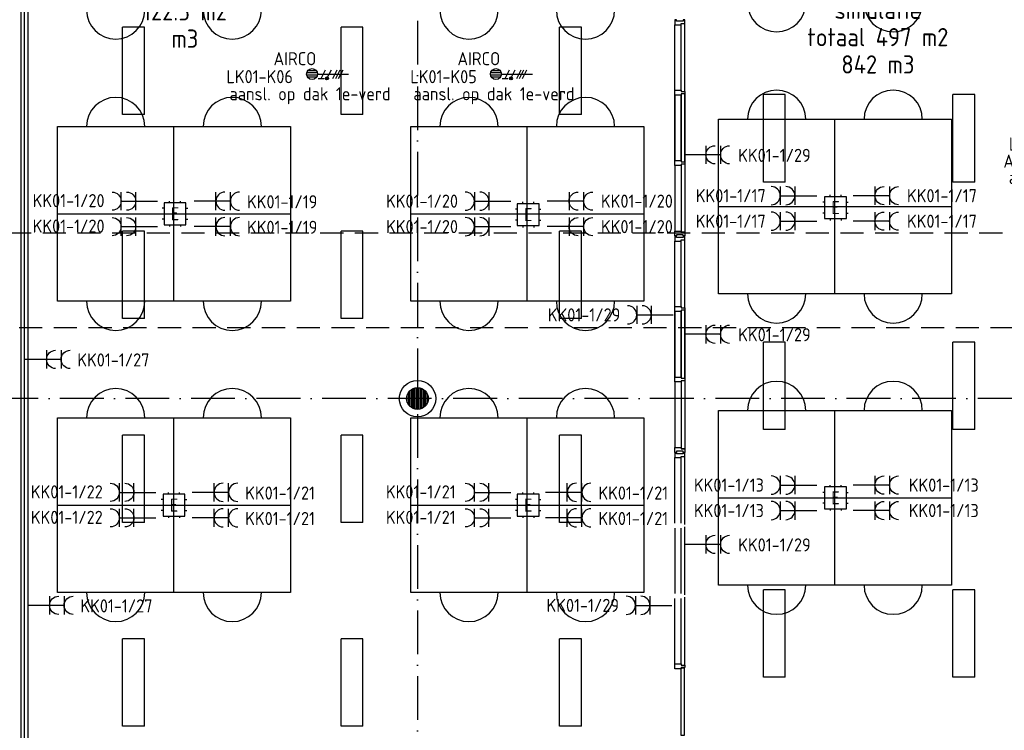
# Model space of a CAD drawing. Header units: millimetres. Extents: x 90707 to 259985, y -1262 to 84291.
# Tile 67 of 75: x 209184 to 222703, y 62252 to 72013. Entities that reach past the tile are written whole.
import ezdxf
from ezdxf.enums import TextEntityAlignment as Align

# ---------------------------------------------------------------- set-up
doc = ezdxf.new("R2010")
doc.units = ezdxf.units.MM
doc.header["$LTSCALE"] = 100
doc.linetypes.add('DASHDOT', pattern=[9, 6, -1.5, 0, -1.5])
doc.linetypes.add('HIDDEN', pattern=[9.525, 6.35, -3.175])
doc.layers.get('0').update_dxf_attribs({"linetype": 'CONTINUOUS'})
for name, color, linetype in [('02-61-70-lijn070', 130, 'CONTINUOUS'), ('AANSLWCD', 3, 'CONTINUOUS'), ('ABNSLWCD_ATTRIB', 2, 'CONTINUOUS'), ('AL$7----_STRAMIEN', 1, 'DASHDOT'), ('AL22----_BINNENWAND', 7, 'CONTINUOUS'), ('AL31----_BUITENKOZ', 7, 'CONTINUOUS'), ('AL32----_BINNENKOZ', 7, 'CONTINUOUS'), ('ALL-----_REFLIJNEN', 8, 'CONTINUOUS'), ('ARMATUUR', 8, 'CONTINUOUS'), ('EB62203-_ATTRIB', 2, 'CONTINUOUS'), ('EB62209-_ATTRIB', 2, 'CONTINUOUS'), ('EB63103-_ATTRIB', 2, 'CONTINUOUS'), ('EB6721--_ATTRIB', 2, 'CONTINUOUS'), ('EL62203-_KRACHT-WCD230', 3, 'CONTINUOUS'), ('EL62209-_KRACHT-ASP400', 3, 'CONTINUOUS'), ('EL63103-_LICHT-WCD230V', 3, 'CONTINUOUS'), ('EL6441--_DATACOM', 3, 'CONTINUOUS'), ('EL6721--_GEB-BEH-AUTO', 3, 'CONTINUOUS'), ('GEBOUWLABEL', 4, 'CONTINUOUS'), ('INHOUD', 7, 'CONTINUOUS'), ('OMSCHRIJVING', 7, 'CONTINUOUS'), ('OPPERVLAK', 7, 'CONTINUOUS'), ('VOLGNUMMER', 7, 'CONTINUOUS'), ('W-INSTALLATIE', 8, 'HIDDEN')]:
    doc.layers.add(name, color=color, linetype=linetype)
doc.styles.add('1_8', font='ISO', dxfattribs={"height": 1.8})
doc.styles.get("Standard").update_dxf_attribs({"font": 'iso.shx'})

# ---------------------------------------------------------------- blocks, each defined once
blk = doc.blocks.new('ES3W2A')
for p, q in [((1.25, 2), (-1.25, 2)), ((0, 2), (0, -3)), ((1.25, 0), (-1.25, 0))]:
    blk.add_line(p, q)
for centre in [(0, 3.25), (0, 1.25)]:
    blk.add_arc(centre, 1.25, 180, 0)
at = {"style": '1_8'}
for tag, flags, p in [('VERMOGEN', 9, (-2.5, 5)), ('GROEP', 8, (0, 5)), ('SCHAK', 8, (2.5, 5)), ('GELIJK', 9, (5, 5)), ('TAL', 8, (2.5, 5)), ('KAST', 9, (7, 5))]:
    blk.add_attdef(tag, text='', height=1.8, rotation=90, dxfattribs=dict(at, flags=flags)).set_placement(p, align=Align.MIDDLE_CENTER)
at = {"style": '1_8', "width": 0.7, "flags": 8}
blk.add_attdef('DOEL', text='', height=1.8, rotation=90, dxfattribs=at).set_placement((-2.5, 5), align=Align.MIDDLE_LEFT)
at = {"style": '1_8', "flags": 9}
blk.add_attdef('M_CODE', text='', height=1.8, dxfattribs=at).set_placement((0, 0), align=Align.MIDDLE_CENTER)
blk = doc.blocks.new('ES1116A2')
at = {"ltscale": 0.5}
for p, q in [((-0.75, 1.5), (-0.75, 1.75)), ((0.75, 1.5), (0.75, 1.75)), ((-1.5, 0.75), (-1.75, 0.75)), ((1.5, 0.75), (1.75, 0.75)), ((-1.5, -0.75), (-1.75, -0.75)), ((1.5, -0.75), (1.75, -0.75)), ((-0.75, -1.5), (-0.75, -1.75)), ((0.75, -1.5), (0.75, -1.75))]:
    blk.add_line(p, q, dxfattribs=at)
blk.add_lwpolyline([(-1.5, -1.5), (1.5, -1.5), (1.5, 1.5), (-1.5, 1.5)], close=True)
at = {"ltscale": 0.5, "style": '1_8'}
for tag, flags, p in [('VERMOGEN', 9, (-2.5, 3.5)), ('GROEP', 8, (0, 3.5)), ('SCHAK', 8, (2.5, 3.5)), ('KAST', 9, (7, 3.5)), ('DOEL', 8, (-2.5, 0))]:
    blk.add_attdef(tag, text='', height=1.8, rotation=90, dxfattribs=dict(at, flags=flags)).set_placement(p, align=Align.MIDDLE_LEFT)
for tag, flags, p in [('GELIJK', 9, (5, 3.5)), ('TAL', 8, (2.5, 3.5))]:
    blk.add_attdef(tag, text='', height=1.8, rotation=90, dxfattribs=dict(at, flags=flags)).set_placement(p, align=Align.MIDDLE_CENTER)
at = {"ltscale": 0.5, "style": '1_8', "flags": 8}
for tag, p in [('NUMMER', (0, 3)), ('CODE', (0, 0))]:
    blk.add_attdef(tag, text='', height=1.8, dxfattribs=at).set_placement(p, align=Align.MIDDLE)
at = {"ltscale": 0.5, "style": '1_8', "flags": 9}
blk.add_attdef('M_CODE', text='', height=1.8, dxfattribs=at).set_placement((0, 0), align=Align.MIDDLE_CENTER)
blk = doc.blocks.new('tafela')
at = {"layer": '02-61-70-lijn070', "color": 9}
for p, q in [((-1600, -1200), (-1600, 1200)), ((-1600, 1200), (1600, 1200)), ((0, -1200), (0, 1200)), ((1600, 1200), (1600, -1200)), ((-1600, 0), (1600, 0)), ((1600, -1200), (-1600, -1200))]:
    blk.add_line(p, q, dxfattribs=at)
for centre, start, end in [((-800, 1200), 0, 180), ((800, 1200), 0, 180), ((-800, -1200), 180, 0), ((800, -1200), 180, 0)]:
    blk.add_arc(centre, 400, start, end, dxfattribs=at)
blk = doc.blocks.new('ES2X2')
for p, q in [((-0.15, 1.27), (-0.15, 2.73)), ((0.15, 1.27), (0.15, 2.73)), ((-0.45, 1.4), (-0.45, 2.6)), ((0.45, 1.4), (0.45, 2.6)), ((0, 1.25), (0, -3))]:
    blk.add_line(p, q)
at = {"color": 1}
for p, q in [((-0.72, -0.21), (-0.72, 0.11)), ((-0.64, -0.25), (-0.64, 0.15)), ((-0.6, 1.15), (-0.6, 0.35)), ((-0.6, 0.75), (0.6, 0.15)), ((-0.56, -0.25), (-0.56, 0.15)), ((-0.48, -0.21), (-0.48, 0.11)), ((-0.6, -0.05), (0.6, -0.65)), ((-0.6, -0.85), (0.6, -1.45)), ((-0.6, -1.25), (0.6, -1.85)), ((-0.6, -1.65), (0.6, -2.25))]:
    blk.add_line(p, q, dxfattribs=at)
blk.add_circle((0, 2), 0.75)
blk.add_circle((-0.6, -0.05), 0.2, dxfattribs=at)
at = {"style": '1_8'}
for tag, flags, p in [('VERMOGEN', 9, (-2.5, 4.5)), ('GROEP', 8, (0, 4.5)), ('SCHAK', 8, (2.5, 4.5)), ('KAST', 9, (7, 4.5)), ('DOEL', 8, (-2.5, 1))]:
    blk.add_attdef(tag, text='', height=1.8, rotation=90, dxfattribs=dict(at, flags=flags)).set_placement(p, align=Align.MIDDLE_LEFT)
at = {"style": '1_8', "flags": 8}
blk.add_attdef('TAL', text='', height=1.8, rotation=90, dxfattribs=at).set_placement((2.5, 4.5), align=Align.MIDDLE_CENTER)
at = {"style": '1_8', "flags": 9}
blk.add_attdef('M_CODE', text='', height=1.8, dxfattribs=at).set_placement((0, 0), align=Align.MIDDLE_CENTER)
blk = doc.blocks.new('GEBOUWLABEL')
at = {"layer": 'VOLGNUMMER'}
blk.add_lwpolyline([(-4, -1), (4, -1), (4, 1), (-4, 1)], close=True, dxfattribs=at)
at = {"color": 0, "linetype": 'ByBlock', "flags": 1}
for tag, p in [('OPPERVLAKTESOORT', (0.5, 8)), ('TERREIN', (0.5, 6.5)), ('GEBOUW', (0.5, 5)), ('GEBRUIKSFUNCTIE', (0.5, 3.5)), ('BOUWLAAG', (0.5, 2)), ('HOOGTE', (0, -6.5)), ('RUIMTEFUNCTIE', (0, -8))]:
    blk.add_attdef(tag, text='', height=1, dxfattribs=at).set_placement(p, align=Align.MIDDLE_CENTER)
at = {"layer": 'INHOUD', "color": 0, "linetype": 'ByBlock'}
blk.add_attdef('INHOUD', text='', height=1, dxfattribs=at).set_placement((0, -5), align=Align.MIDDLE_CENTER)
at = {"layer": 'OMSCHRIJVING', "color": 0, "linetype": 'ByBlock'}
blk.add_attdef('OMSCHRIJVING', text='', height=1, dxfattribs=at).set_placement((0, -2), align=Align.MIDDLE_CENTER)
at = {"layer": 'OPPERVLAK', "color": 0, "linetype": 'ByBlock'}
blk.add_attdef('OPPERVLAK', text='', height=1, dxfattribs=at).set_placement((0, -3.5), align=Align.MIDDLE_CENTER)
at = {"layer": 'VOLGNUMMER', "color": 0, "linetype": 'ByBlock'}
blk.add_attdef('VOLGNUMMER', text='', height=1, dxfattribs=at).set_placement((0, 0), align=Align.MIDDLE_CENTER)
blk = doc.blocks.new('A$Cca306792')
at = {"layer": 'AL$7----_STRAMIEN', "color": 1}
for points in [[(123528, 78659), (123528, 50404)], [(146222, 68070), (106171, 68070)]]:
    blk.add_lwpolyline(points, dxfattribs=at)
at = {"layer": 'AL22----_BINNENWAND', "color": 8, "linetype": 'Continuous'}
for p, q in [((118081, 76230), (118081, 57575)), ((118176, 76230), (118176, 57670))]:
    blk.add_line(p, q, dxfattribs=at)
at = {"layer": 'AL31----_BUITENKOZ', "color": 8, "linetype": 'Continuous'}
blk.add_lwpolyline([(127189, 63443), (127148, 63443), (127148, 64373), (127189, 64373)], close=True, dxfattribs=at)
at = {"layer": 'AL32----_BINNENKOZ', "color": 8}
for p, q in [((127199, 70354), (127148, 70354)), ((123408, 67980), (123408, 68160)), ((123428, 67958), (123428, 68181)), ((123448, 67943), (123448, 68196)), ((123468, 67932), (123468, 68207)), ((123488, 67925), (123488, 68214)), ((123508, 67921), (123508, 68218)), ((123528, 67920), (123528, 68220)), ((123548, 67921), (123548, 68218)), ((123568, 67925), (123568, 68214)), ((123588, 67932), (123588, 68207)), ((123608, 67943), (123608, 68196)), ((123628, 67958), (123628, 68181)), ((123648, 67980), (123648, 68160)), ((123388, 68016), (123388, 68123)), ((123668, 68016), (123668, 68123)), ((127199, 67381), (127148, 67381))]:
    blk.add_line(p, q, dxfattribs=at)
for points in [[(127199, 73272), (127174, 73272), (127174, 73256), (127082, 73256), (127082, 73272), (127060, 73272), (127060, 73205), (127148, 73205), (127148, 73222), (127199, 73222), (127199, 73272)], [(127060, 72306), (127060, 73205)], [(127060, 72306), (127060, 73205)], [(127148, 72306), (127148, 73205)], [(127199, 72289), (127199, 73222)], [(127199, 72256), (127148, 72256), (127148, 72239), (127060, 72239), (127060, 72306), (127148, 72306), (127148, 72289), (127199, 72289), (127199, 72256)], [(127060, 72239), (127060, 71339)], [(127060, 71339), (127060, 72239)], [(127060, 72239), (127060, 71339)], [(127060, 71339), (127060, 72239)], [(127148, 72239), (127148, 71339)], [(127148, 71339), (127148, 72239)], [(127199, 72256), (127199, 71322)], [(127199, 71322), (127199, 72256)], [(127199, 71289), (127148, 71289), (127148, 71272), (127060, 71272), (127060, 71339), (127148, 71339), (127148, 71322), (127199, 71322), (127199, 71289)], [(127060, 71272), (127060, 70371)], [(127148, 71272), (127148, 70371)], [(127199, 71289), (127199, 70354)], [(127199, 70304), (127174, 70304), (127174, 70320), (127082, 70320), (127082, 70304), (127060, 70304), (127060, 70371), (127148, 70371), (127148, 70354), (127199, 70354), (127199, 70304)], [(127199, 70299), (127174, 70299), (127174, 70283), (127082, 70283), (127082, 70299), (127060, 70299), (127060, 70232), (127148, 70232), (127148, 70249), (127199, 70249), (127199, 70299)], [(127060, 69333), (127060, 70232)], [(127060, 69333), (127060, 70232)], [(127148, 69333), (127148, 70232)], [(127199, 69316), (127199, 70249)], [(127199, 69283), (127148, 69283), (127148, 69266), (127060, 69266), (127060, 69333), (127148, 69333), (127148, 69316), (127199, 69316), (127199, 69283)], [(127060, 69266), (127060, 68366)], [(127060, 68366), (127060, 69266)], [(127060, 69266), (127060, 68366)], [(127060, 68366), (127060, 69266)], [(127148, 69266), (127148, 68366)], [(127148, 68366), (127148, 69266)], [(127199, 69283), (127199, 68349)], [(127199, 68349), (127199, 69283)], [(127199, 68316), (127148, 68316), (127148, 68299), (127060, 68299), (127060, 68366), (127148, 68366), (127148, 68349), (127199, 68349), (127199, 68316)], [(127060, 68299), (127060, 67398)], [(127148, 68299), (127148, 67398)], [(127199, 68316), (127199, 67381)], [(127199, 67331), (127174, 67331), (127174, 67347), (127082, 67347), (127082, 67331), (127060, 67331), (127060, 67398), (127148, 67398), (127148, 67381), (127199, 67381), (127199, 67331)], [(127199, 67326), (127174, 67326), (127174, 67310), (127082, 67310), (127082, 67326), (127060, 67326), (127060, 67259), (127148, 67259), (127148, 67276), (127199, 67276), (127199, 67326)], [(127060, 66359), (127060, 67259)], [(127148, 66359), (127148, 67259)], [(127199, 66342), (127199, 67276)], [(127060, 66292), (127060, 65392)], [(127148, 65392), (127148, 66292)], [(127199, 65375), (127199, 66309)], [(127060, 64425), (127060, 65325)], [(127148, 64425), (127148, 65325)], [(127199, 64408), (127199, 65342)], [(127199, 64375), (127148, 64375), (127148, 64358), (127060, 64358), (127060, 64425), (127148, 64425), (127148, 64408), (127199, 64408), (127199, 64375)]]:
    blk.add_lwpolyline(points, dxfattribs=at)
for radius in [250, 150]:
    blk.add_circle((123528, 68070), radius, dxfattribs=at)
at = {"layer": 'ALL-----_REFLIJNEN', "color": 8, "linetype": 'Continuous'}
blk.add_line((118128, 76230), (118128, 57622), dxfattribs=at)
at = {"layer": 'ARMATUUR', "color": 8}
for points in [[(119478, 71970), (119478, 73170)], [(119778, 73170), (119478, 73170)], [(119778, 71970), (119778, 73170)], [(122778, 73170), (122478, 73170)], [(122478, 71970), (122478, 73170)], [(122778, 71970), (122778, 73170)], [(125778, 73170), (125478, 73170)], [(125478, 71970), (125478, 73170)], [(125778, 71970), (125778, 73170)], [(128278, 71045), (128278, 72245)], [(128578, 72245), (128278, 72245)], [(128578, 71045), (128578, 72245)], [(131178, 72245), (130878, 72245)], [(130878, 71045), (130878, 72245)], [(131178, 71045), (131178, 72245)], [(119778, 71970), (119478, 71970)], [(122778, 71970), (122478, 71970)], [(125778, 71970), (125478, 71970)], [(128578, 71045), (128278, 71045)], [(131178, 71045), (130878, 71045)], [(119478, 69170), (119478, 70370)], [(119778, 70370), (119478, 70370)], [(119778, 69170), (119778, 70370)], [(122778, 70370), (122478, 70370)], [(122478, 69170), (122478, 70370)], [(122778, 69170), (122778, 70370)], [(125778, 70370), (125478, 70370)], [(125478, 69170), (125478, 70370)], [(125778, 69170), (125778, 70370)], [(119778, 69170), (119478, 69170)], [(122778, 69170), (122478, 69170)], [(125778, 69170), (125478, 69170)], [(128578, 68845), (128278, 68845)], [(128278, 67645), (128278, 68845)], [(128578, 67645), (128578, 68845)], [(130878, 67645), (130878, 68845)], [(131178, 68845), (130878, 68845)], [(131178, 67645), (131178, 68845)], [(128578, 67645), (128278, 67645)], [(131178, 67645), (130878, 67645)], [(119478, 66370), (119478, 67570)], [(119778, 67570), (119478, 67570)], [(119778, 66370), (119778, 67570)], [(122778, 67570), (122478, 67570)], [(122478, 66370), (122478, 67570)], [(122778, 66370), (122778, 67570)], [(125778, 67570), (125478, 67570)], [(125478, 66370), (125478, 67570)], [(125778, 66370), (125778, 67570)], [(119778, 66370), (119478, 66370)], [(122778, 66370), (122478, 66370)], [(125778, 66370), (125478, 66370)], [(128578, 65445), (128278, 65445)], [(128278, 64245), (128278, 65445)], [(128578, 64245), (128578, 65445)], [(130878, 64245), (130878, 65445)], [(131178, 65445), (130878, 65445)], [(131178, 64245), (131178, 65445)], [(119478, 63570), (119478, 64770)], [(119778, 64770), (119478, 64770)], [(119778, 63570), (119778, 64770)], [(122778, 64770), (122478, 64770)], [(122478, 63570), (122478, 64770)], [(122778, 63570), (122778, 64770)], [(125778, 64770), (125478, 64770)], [(125478, 63570), (125478, 64770)], [(125778, 63570), (125778, 64770)], [(128578, 64245), (128278, 64245)], [(131178, 64245), (130878, 64245)], [(119778, 63570), (119478, 63570)], [(122778, 63570), (122478, 63570)], [(125778, 63570), (125478, 63570)]]:
    blk.add_lwpolyline(points, dxfattribs=at)
at = {"layer": 'GEBOUWLABEL', "color": 8, "xscale": 250, "yscale": 250, "zscale": 250}
for p, values in [((120334, 74264), {'VOLGNUMMER': '0.06', 'OMSCHRIJVING': 'simulatiespel', 'OPPERVLAK': '122.5 m2', 'INHOUD': 'm3'}), ((129849, 73910), {'VOLGNUMMER': '0.02', 'OMSCHRIJVING': 'simulatie', 'OPPERVLAK': 'totaal 497 m2', 'INHOUD': '842 m3'})]:
    blk.add_blockref('GEBOUWLABEL', p, dxfattribs=at).add_auto_attribs(values)
at = {"layer": 'VOLGNUMMER', "color": 252, "linetype": 'ByBlock'}
for tag, p in [('0.28', (16187, 74214)), ('0.16', (78893, 73105)), ('0.17', (62961, 72994)), ('0.29', (35887, 72529)), ('0.18', (53124, 64542)), ('0.701', (85482, 63517)), ('0.32', (36092, 63166)), ('0.30', (29366, 63128)), ('0.12', (90689, 63024)), ('0.29A', (33165, 62745)), ('0.30', (38191, 61494)), ('0.19', (61479, 61433)), ('0.27', (17657, 61363)), ('0.14', (89762, 60088)), ('0.33', (45869, 59450)), ('0.15', (73454, 57402)), ('0.801', (112714, 57073)), ('0.25', (28058, 57013)), ('0.18A', (61029, 56759)), ('0.26A', (36299, 54851)), ('0.20', (60895, 53506)), ('0.800', (90980, 50804)), ('0.25A', (73288, 48435)), ('0.21', (58702, 48178)), ('0.300', (94483, 48257)), ('0.24', (35041, 47783)), ('0.102', (87631, 47613)), ('0.26', (18559, 46119)), ('0.203', (95795, 46197)), ('0.802', (68387, 42721)), ('0.204', (95497, 42149)), ('0.07B', (66790, 38909)), ('0.702', (95327, 36513))]:
    blk.add_attdef(tag, text='', height=250, dxfattribs=at).set_placement(p, align=Align.MIDDLE_CENTER)
at = {"layer": 'VOLGNUMMER', "color": 8, "linetype": 'ByBlock'}
blk.add_attdef('0.600', text='', height=250, dxfattribs=at).set_placement((96800, 48300), align=Align.MIDDLE_CENTER)

msp = doc.modelspace()

# ---------------------------------------------------------------- linework, layer by layer
at = {"layer": 'W-INSTALLATIE', "ltscale": 0.5}
for p, q in [((228868, 69080), (200118, 69080)), ((228068, 67780), (200918, 67780))]:
    msp.add_line(p, q, dxfattribs=at)

# ---------------------------------------------------------------- block references
at = {"layer": '02-61-70-lijn070'}
for p in [(220377, 73445), (211302, 73345), (216152, 73345), (220377, 69445), (211302, 69345), (216152, 69345), (211302, 65345), (216152, 65345), (220377, 65445)]:
    msp.add_blockref('tafela', p, dxfattribs=at)
at = {"layer": 'AANSLWCD'}
ref = msp.add_blockref('ES3W2A', (218606, 70157), dxfattribs=dict(at, xscale=-100, yscale=100, zscale=100, rotation=270))
ref.add_attrib('GROEP', 'KK01-1/29', dxfattribs={"layer": 'ABNSLWCD_ATTRIB', "color": 1, "height": 180, "style": '1_8', "flags": 8}).set_placement((220045, 70149), align=Align.MIDDLE_RIGHT)
ref = msp.add_blockref('ES3W2A', (217856, 67958), dxfattribs=dict(at, xscale=100, yscale=100, zscale=100, rotation=90))
ref.add_attrib('GROEP', 'KK01-1/29', dxfattribs={"layer": 'ABNSLWCD_ATTRIB', "color": 1, "height": 180, "style": '1_8', "flags": 8}).set_placement((217431, 67958), align=Align.MIDDLE_RIGHT)
ref = msp.add_blockref('ES3W2A', (218606, 67692), dxfattribs=dict(at, xscale=-100, yscale=100, zscale=100, rotation=270))
ref.add_attrib('GROEP', 'KK01-1/29', dxfattribs={"layer": 'ABNSLWCD_ATTRIB', "color": 1, "height": 180, "style": '1_8', "flags": 8}).set_placement((220045, 67685), align=Align.MIDDLE_RIGHT)
ref = msp.add_blockref('ES3W2A', (209552, 67346), dxfattribs=dict(at, xscale=-100, yscale=100, zscale=100, rotation=270))
ref.add_attrib('GROEP', 'KK01-1/27', dxfattribs={"layer": 'ABNSLWCD_ATTRIB', "color": 1, "height": 180, "style": '1_8', "flags": 8}).set_placement((210965, 67339), align=Align.MIDDLE_RIGHT)
ref = msp.add_blockref('ES3W2A', (218606, 64805), dxfattribs=dict(at, xscale=-100, yscale=100, zscale=100, rotation=270))
ref.add_attrib('GROEP', 'KK01-1/29', dxfattribs={"layer": 'ABNSLWCD_ATTRIB', "color": 1, "height": 180, "style": '1_8', "flags": 8}).set_placement((220045, 64798), align=Align.MIDDLE_RIGHT)
ref = msp.add_blockref('ES3W2A', (209594, 63968), dxfattribs=dict(at, xscale=-100, yscale=100, zscale=100, rotation=270))
ref.add_attrib('GROEP', 'KK01-1/27', dxfattribs={"layer": 'ABNSLWCD_ATTRIB', "color": 1, "height": 180, "style": '1_8', "flags": 8}).set_placement((211007, 63961), align=Align.MIDDLE_RIGHT)
ref = msp.add_blockref('ES3W2A', (217838, 63968), dxfattribs=dict(at, xscale=100, yscale=100, zscale=100, rotation=90))
ref.add_attrib('GROEP', 'KK01-1/29', dxfattribs={"layer": 'ABNSLWCD_ATTRIB', "color": 1, "height": 180, "style": '1_8', "flags": 8}).set_placement((217413, 63968), align=Align.MIDDLE_RIGHT)
at = {"layer": 'EL62203-_KRACHT-WCD230'}
ref = msp.add_blockref('ES3W2A', (210777, 69520), dxfattribs=dict(at, xscale=-100, yscale=100, zscale=100, rotation=90))
ref.add_attrib('GROEP', 'KK01-1/20', dxfattribs={"layer": 'EB62203-_ATTRIB', "color": 1, "height": 180, "style": '1_8', "flags": 8}).set_placement((209362, 69527), align=Align.MIDDLE_LEFT)
ref = msp.add_blockref('ES3W2A', (211877, 69520), dxfattribs=dict(at, xscale=100, yscale=100, zscale=100, rotation=270))
ref.add_attrib('GROEP', 'KK01-1/19', dxfattribs={"layer": 'EB62203-_ATTRIB', "color": 1, "height": 180, "style": '1_8', "flags": 8}).set_placement((212305, 69511), align=Align.MIDDLE_LEFT)
ref = msp.add_blockref('ES3W2A', (210777, 69170), dxfattribs=dict(at, xscale=-100, yscale=100, zscale=100, rotation=90))
ref.add_attrib('GROEP', 'KK01-1/20', dxfattribs={"layer": 'EB62203-_ATTRIB', "color": 1, "height": 180, "style": '1_8', "flags": 8}).set_placement((209362, 69177), align=Align.MIDDLE_LEFT)
ref = msp.add_blockref('ES3W2A', (211877, 69170), dxfattribs=dict(at, xscale=100, yscale=100, zscale=100, rotation=270))
ref.add_attrib('GROEP', 'KK01-1/19', dxfattribs={"layer": 'EB62203-_ATTRIB', "color": 1, "height": 180, "style": '1_8', "flags": 8}).set_placement((212305, 69161), align=Align.MIDDLE_LEFT)
ref = msp.add_blockref('ES3W2A', (210752, 65520), dxfattribs=dict(at, xscale=-100, yscale=100, zscale=100, rotation=90))
ref.add_attrib('GROEP', 'KK01-1/22', dxfattribs={"layer": 'EB62203-_ATTRIB', "color": 1, "height": 180, "style": '1_8', "flags": 8}).set_placement((209337, 65527), align=Align.MIDDLE_LEFT)
ref = msp.add_blockref('ES3W2A', (211852, 65520), dxfattribs=dict(at, xscale=100, yscale=100, zscale=100, rotation=270))
ref.add_attrib('GROEP', 'KK01-1/21', dxfattribs={"layer": 'EB62203-_ATTRIB', "color": 1, "height": 180, "style": '1_8', "flags": 8}).set_placement((212280, 65511), align=Align.MIDDLE_LEFT)
ref = msp.add_blockref('ES3W2A', (215627, 65520), dxfattribs=dict(at, xscale=-100, yscale=100, zscale=100, rotation=90))
ref.add_attrib('GROEP', 'KK01-1/21', dxfattribs={"layer": 'EB62203-_ATTRIB', "color": 1, "height": 180, "style": '1_8', "flags": 8}).set_placement((214212, 65527), align=Align.MIDDLE_LEFT)
ref = msp.add_blockref('ES3W2A', (216702, 65520), dxfattribs=dict(at, xscale=100, yscale=100, zscale=100, rotation=270))
ref.add_attrib('GROEP', 'KK01-1/21', dxfattribs={"layer": 'EB62203-_ATTRIB', "color": 1, "height": 180, "style": '1_8', "flags": 8}).set_placement((217130, 65511), align=Align.MIDDLE_LEFT)
ref = msp.add_blockref('ES3W2A', (210752, 65170), dxfattribs=dict(at, xscale=-100, yscale=100, zscale=100, rotation=90))
ref.add_attrib('GROEP', 'KK01-1/22', dxfattribs={"layer": 'EB62203-_ATTRIB', "color": 1, "height": 180, "style": '1_8', "flags": 8}).set_placement((209337, 65177), align=Align.MIDDLE_LEFT)
ref = msp.add_blockref('ES3W2A', (211852, 65170), dxfattribs=dict(at, xscale=100, yscale=100, zscale=100, rotation=270))
ref.add_attrib('GROEP', 'KK01-1/21', dxfattribs={"layer": 'EB62203-_ATTRIB', "color": 1, "height": 180, "style": '1_8', "flags": 8}).set_placement((212280, 65161), align=Align.MIDDLE_LEFT)
ref = msp.add_blockref('ES3W2A', (215627, 65170), dxfattribs=dict(at, xscale=-100, yscale=100, zscale=100, rotation=90))
ref.add_attrib('GROEP', 'KK01-1/21', dxfattribs={"layer": 'EB62203-_ATTRIB', "color": 1, "height": 180, "style": '1_8', "flags": 8}).set_placement((214212, 65177), align=Align.MIDDLE_LEFT)
ref = msp.add_blockref('ES3W2A', (216702, 65170), dxfattribs=dict(at, xscale=100, yscale=100, zscale=100, rotation=270))
ref.add_attrib('GROEP', 'KK01-1/21', dxfattribs={"layer": 'EB62203-_ATTRIB', "color": 1, "height": 180, "style": '1_8', "flags": 8}).set_placement((217130, 65161), align=Align.MIDDLE_LEFT)
at = {"layer": 'EL62209-_KRACHT-ASP400'}
ref = msp.add_blockref('ES2X2', (213398, 71266, 1050), dxfattribs=dict(at, xscale=100, yscale=100, zscale=100, rotation=90))
ref.add_attrib('DOEL', 'AIRCO', dxfattribs={"layer": 'EB62209-_ATTRIB', "color": 1, "height": 180, "style": '1_8', "flags": 8}).set_placement((213256, 71477, 1050), align=Align.MIDDLE_RIGHT)
ref.add_attrib('GROEP', 'LK01-K06', dxfattribs={"layer": 'EB62209-_ATTRIB', "color": 1, "height": 180, "style": '1_8', "flags": 8}).set_placement((212935, 71230, 1050), align=Align.MIDDLE_RIGHT)
ref.add_attrib('SCHAK', 'aansl. op dak 1e-verd', dxfattribs={"layer": 'EB62209-_ATTRIB', "color": 1, "height": 180, "style": '1_8', "flags": 8}).set_placement((214277, 70995, 1050), align=Align.MIDDLE_RIGHT)
ref = msp.add_blockref('ES2X2', (215923, 71266, 1050), dxfattribs=dict(at, xscale=100, yscale=100, zscale=100, rotation=90))
ref.add_attrib('DOEL', 'AIRCO', dxfattribs={"layer": 'EB62209-_ATTRIB', "color": 1, "height": 180, "style": '1_8', "flags": 8}).set_placement((215781, 71477, 1050), align=Align.MIDDLE_RIGHT)
ref.add_attrib('GROEP', 'LK01-K05', dxfattribs={"layer": 'EB62209-_ATTRIB', "color": 1, "height": 180, "style": '1_8', "flags": 8}).set_placement((215460, 71230, 1050), align=Align.MIDDLE_RIGHT)
ref.add_attrib('SCHAK', 'aansl. op dak 1e-verd', dxfattribs={"layer": 'EB62209-_ATTRIB', "color": 1, "height": 180, "style": '1_8', "flags": 8}).set_placement((216802, 70995, 1050), align=Align.MIDDLE_RIGHT)
ref = msp.add_blockref('ES2X2', (224148, 70341, 1050), dxfattribs=dict(at, xscale=100, yscale=100, zscale=100, rotation=90))
ref.add_attrib('DOEL', 'AIRCO', dxfattribs={"layer": 'EB62209-_ATTRIB', "color": 1, "height": 180, "style": '1_8', "flags": 8}).set_placement((223277, 70070, 1050), align=Align.MIDDLE_RIGHT)
ref.add_attrib('GROEP', 'LK01-K04', dxfattribs={"layer": 'EB62209-_ATTRIB', "color": 1, "height": 180, "style": '1_8', "flags": 8}).set_placement((223685, 70305, 1050), align=Align.MIDDLE_RIGHT)
ref.add_attrib('SCHAK', 'aansl. op dak 1e-verd', dxfattribs={"layer": 'EB62209-_ATTRIB', "color": 1, "height": 180, "style": '1_8', "flags": 8}).set_placement((224977, 69845, 1050), align=Align.MIDDLE_RIGHT)
at = {"layer": 'EL63103-_LICHT-WCD230V'}
ref = msp.add_blockref('ES3W2A', (215627, 69520), dxfattribs=dict(at, xscale=100, yscale=100, zscale=100, rotation=90))
ref.add_attrib('GROEP', 'KK01-1/20', dxfattribs={"layer": 'EB63103-_ATTRIB', "color": 1, "height": 180, "style": '1_8', "flags": 8}).set_placement((215202, 69520), align=Align.MIDDLE_RIGHT)
ref = msp.add_blockref('ES3W2A', (216727, 69520), dxfattribs=dict(at, xscale=-100, yscale=100, zscale=100, rotation=270))
ref.add_attrib('GROEP', 'KK01-1/20', dxfattribs={"layer": 'EB63103-_ATTRIB', "color": 1, "height": 180, "style": '1_8', "flags": 8}).set_placement((218152, 69520), align=Align.MIDDLE_RIGHT)
ref = msp.add_blockref('ES3W2A', (219827, 69595), dxfattribs=dict(at, xscale=100, yscale=100, zscale=100, rotation=90))
ref.add_attrib('GROEP', 'KK01-1/17', dxfattribs={"layer": 'EB63103-_ATTRIB', "color": 1, "height": 180, "style": '1_8', "flags": 8}).set_placement((219427, 69595), align=Align.MIDDLE_RIGHT)
ref = msp.add_blockref('ES3W2A', (220927, 69595), dxfattribs=dict(at, xscale=-100, yscale=100, zscale=100, rotation=270))
ref.add_attrib('GROEP', 'KK01-1/17', dxfattribs={"layer": 'EB63103-_ATTRIB', "color": 1, "height": 180, "style": '1_8', "flags": 8}).set_placement((222327, 69595), align=Align.MIDDLE_RIGHT)
ref = msp.add_blockref('ES3W2A', (219827, 69245), dxfattribs=dict(at, xscale=100, yscale=100, zscale=100, rotation=90))
ref.add_attrib('GROEP', 'KK01-1/17', dxfattribs={"layer": 'EB63103-_ATTRIB', "color": 1, "height": 180, "style": '1_8', "flags": 8}).set_placement((219427, 69245), align=Align.MIDDLE_RIGHT)
ref = msp.add_blockref('ES3W2A', (220927, 69245), dxfattribs=dict(at, xscale=-100, yscale=100, zscale=100, rotation=270))
ref.add_attrib('GROEP', 'KK01-1/17', dxfattribs={"layer": 'EB63103-_ATTRIB', "color": 1, "height": 180, "style": '1_8', "flags": 8}).set_placement((222327, 69245), align=Align.MIDDLE_RIGHT)
ref = msp.add_blockref('ES3W2A', (215627, 69170), dxfattribs=dict(at, xscale=100, yscale=100, zscale=100, rotation=90))
ref.add_attrib('GROEP', 'KK01-1/20', dxfattribs={"layer": 'EB63103-_ATTRIB', "color": 1, "height": 180, "style": '1_8', "flags": 8}).set_placement((215202, 69170), align=Align.MIDDLE_RIGHT)
ref = msp.add_blockref('ES3W2A', (216727, 69170), dxfattribs=dict(at, xscale=-100, yscale=100, zscale=100, rotation=270))
ref.add_attrib('GROEP', 'KK01-1/20', dxfattribs={"layer": 'EB63103-_ATTRIB', "color": 1, "height": 180, "style": '1_8', "flags": 8}).set_placement((218152, 69170), align=Align.MIDDLE_RIGHT)
ref = msp.add_blockref('ES3W2A', (219827, 65620), dxfattribs=dict(at, xscale=100, yscale=100, zscale=100, rotation=90))
ref.add_attrib('GROEP', 'KK01-1/13', dxfattribs={"layer": 'EB63103-_ATTRIB', "color": 1, "height": 180, "style": '1_8', "flags": 8}).set_placement((219402, 65620), align=Align.MIDDLE_RIGHT)
ref = msp.add_blockref('ES3W2A', (220927, 65620), dxfattribs=dict(at, xscale=-100, yscale=100, zscale=100, rotation=270))
ref.add_attrib('GROEP', 'KK01-1/13', dxfattribs={"layer": 'EB63103-_ATTRIB', "color": 1, "height": 180, "style": '1_8', "flags": 8}).set_placement((222352, 65620), align=Align.MIDDLE_RIGHT)
ref = msp.add_blockref('ES3W2A', (219827, 65270), dxfattribs=dict(at, xscale=100, yscale=100, zscale=100, rotation=90))
ref.add_attrib('GROEP', 'KK01-1/13', dxfattribs={"layer": 'EB63103-_ATTRIB', "color": 1, "height": 180, "style": '1_8', "flags": 8}).set_placement((219402, 65270), align=Align.MIDDLE_RIGHT)
ref = msp.add_blockref('ES3W2A', (220927, 65270), dxfattribs=dict(at, xscale=-100, yscale=100, zscale=100, rotation=270))
ref.add_attrib('GROEP', 'KK01-1/13', dxfattribs={"layer": 'EB63103-_ATTRIB', "color": 1, "height": 180, "style": '1_8', "flags": 8}).set_placement((222352, 65270), align=Align.MIDDLE_RIGHT)
at = {"layer": 'EL6441--_DATACOM'}
msp.add_blockref('A$Cca306792', (91118, -1262), dxfattribs=at)
at = {"layer": 'EL6721--_GEB-BEH-AUTO'}
ref = msp.add_blockref('ES1116A2', (211317, 69347), dxfattribs=dict(at, xscale=100, yscale=100, zscale=100))
ref.add_attrib('CODE', 'E', dxfattribs={"layer": 'EB6721--_ATTRIB', "color": 1, "height": 180, "style": '1_8', "flags": 8}).set_placement((211317, 69347), align=Align.MIDDLE)
ref = msp.add_blockref('ES1116A2', (216166, 69335), dxfattribs=dict(at, xscale=100, yscale=100, zscale=100))
ref.add_attrib('CODE', 'E', dxfattribs={"layer": 'EB6721--_ATTRIB', "color": 1, "height": 180, "style": '1_8', "flags": 8}).set_placement((216166, 69335), align=Align.MIDDLE)
ref = msp.add_blockref('ES1116A2', (220386, 69431), dxfattribs=dict(at, xscale=100, yscale=100, zscale=100))
ref.add_attrib('CODE', 'E', dxfattribs={"layer": 'EB6721--_ATTRIB', "color": 1, "height": 180, "style": '1_8', "flags": 8}).set_placement((220386, 69431), align=Align.MIDDLE)
ref = msp.add_blockref('ES1116A2', (220386, 65445), dxfattribs=dict(at, xscale=100, yscale=100, zscale=100))
ref.add_attrib('CODE', 'E', dxfattribs={"layer": 'EB6721--_ATTRIB', "color": 1, "height": 180, "style": '1_8', "flags": 8}).set_placement((220386, 65445), align=Align.MIDDLE)
ref = msp.add_blockref('ES1116A2', (211303, 65345), dxfattribs=dict(at, xscale=100, yscale=100, zscale=100))
ref.add_attrib('CODE', 'E', dxfattribs={"layer": 'EB6721--_ATTRIB', "color": 1, "height": 180, "style": '1_8', "flags": 8}).set_placement((211303, 65345), align=Align.MIDDLE)
ref = msp.add_blockref('ES1116A2', (216166, 65345), dxfattribs=dict(at, xscale=100, yscale=100, zscale=100))
ref.add_attrib('CODE', 'E', dxfattribs={"layer": 'EB6721--_ATTRIB', "color": 1, "height": 180, "style": '1_8', "flags": 8}).set_placement((216166, 65345), align=Align.MIDDLE)

doc.saveas('drawing.dxf')
